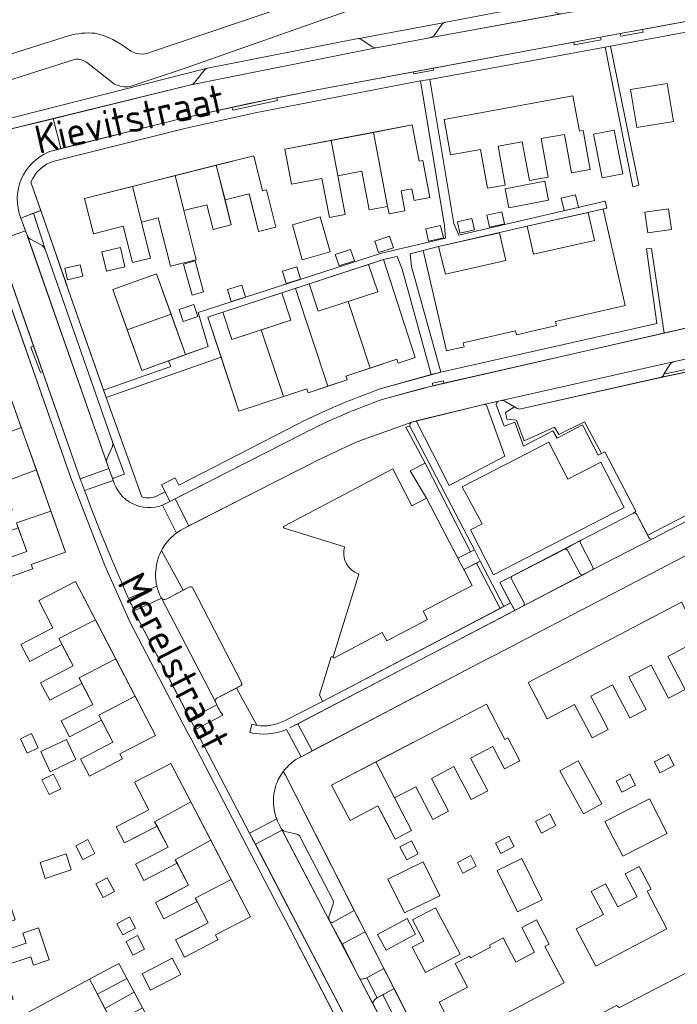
# Model space of a CAD drawing. Header units: metres. Extents: x 209813 to 223847, y 571801 to 587119.
# Tile 36 of 256: x 213603 to 213707, y 573599 to 573755. Entities that reach past the tile are written whole.
import ezdxf
from ezdxf.enums import TextEntityAlignment as Align

# ---------------------------------------------------------------- set-up
doc = ezdxf.new("R2010")
doc.units = ezdxf.units.M
for name, color, linetype, lineweight in [('B-RO-GR-BEPLANTING_CULTUUR_BOSPLANTSOEN-GV', 8, 'Continuous', 0), ('B-RO-GR-BEPLANTING_CULTUUR_HEESTERS-GV', 8, 'Continuous', 0), ('B-RO-GR-GROENVOORZIENING-GV', 8, 'Continuous', 0), ('B-RO-GR-HAAG-GV', 8, 'Continuous', 0), ('B-RO-OG-BEBOUWING-GV', 8, 'Continuous', 0), ('B-RO-OG-TERREIN_CULTUURSCHEIDING-GV', 8, 'Continuous', 0), ('B-RO-OG-TERREIN_ERF-GV', 8, 'Continuous', 0), ('B-RO-OG-TOPOGRAFIE-T18', 8, 'Continuous', 0), ('B-RO-OG-WEG-GV', 8, 'Continuous', 0), ('B-RO-VH-VERHARDING_BETONSTRAATSTEEN-GV', 8, 'Continuous', 0), ('B-RO-VH-VERHARDING_OPEN-GV', 8, 'Continuous', 0), ('B-RO-VH-VERHARDING_STRAATBAKSTEEN-GV', 8, 'Continuous', 0), ('B-RO-VH-VERHARDING_TEGEL-GV', 8, 'Continuous', 0)]:
    doc.layers.add(name, color=color, linetype=linetype, lineweight=lineweight)
doc.styles.add('NLCS-ISO-M200-T18', font='txt', dxfattribs={"height": 0.36})

msp = doc.modelspace()

# ---------------------------------------------------------------- linework, layer by layer
at = {"layer": 'B-RO-GR-BEPLANTING_CULTUUR_BOSPLANTSOEN-GV', "flags": 128}
for points in [[(213623.352, 573749.522), (213645.047, 573756.887), (213662.753, 573763.35), (213673.332, 573767.372), (213684.75, 573770.953)], [(213686.112, 573766.888), (213663.725, 573759.338), (213628.811, 573747.029), (213620.123, 573744.133)], [(213670.028, 573754.263), (213684.457, 573757.046)], [(213656.029, 573751.676), (213669.879, 573754.235)], [(213529.517, 573725.204), (213567.62, 573737.985), (213602.706, 573749.682), (213610.392, 573752.125)], [(213611.505, 573748.436), (213589.171, 573741.332), (213544.956, 573726.012), (213532.725, 573722.01), (213535.811, 573716.086), (213598.683, 573738.456), (213632.39, 573747.025), (213655.91, 573751.654)], [(213617.666, 573744.509), (213613.238, 573747.943)]]:
    msp.add_lwpolyline(points, dxfattribs=at)
at = {"layer": 'B-RO-GR-BEPLANTING_CULTUUR_BOSPLANTSOEN-GV'}
for points in [[(213610.392, 573752.125, -0.0914107), (213614.63, 573752.54)], [(213614.63, 573752.54, -0.11287), (213619.89, 573749.948)], [(213655.91, 573751.654, -0.0268447), (213656.029, 573751.676)], [(213619.89, 573749.948, 0.2725992), (213623.352, 573749.522)], [(213613.238, 573747.943, 0.1749633), (213611.505, 573748.436)], [(213620.123, 573744.133, -0.1786306), (213617.666, 573744.509)]]:
    msp.add_lwpolyline(points, format="xyb", dxfattribs=at)
at = {"layer": 'B-RO-GR-BEPLANTING_CULTUUR_HEESTERS-GV', "flags": 128}
for points in [[(213603.946, 573720.347), (213604.134, 573720.139), (213604.367, 573719.983), (213606.219, 573718.996), (213606.511, 573718.741), (213606.699, 573718.402), (213604.884, 573724.076), (213602.872, 573723.329)], [(213617.345, 573682.151), (213619.24, 573682.839), (213617.372, 573687.98), (213617.38, 573687.604), (213617.334, 573687.232), (213616.471, 573685.273), (213616.417, 573684.886), (213616.491, 573684.503)], [(213666.968, 573679.064), (213671.934, 573669.551), (213673.951, 573670.582), (213666.791, 573684.598), (213664.397, 573683.381)], [(213660.058, 573600.577), (213665.332, 573590.221), (213667.149, 573591.147), (213661.851, 573601.551)]]:
    msp.add_lwpolyline(points, close=True, dxfattribs=at)
for points in [[(213691.428, 573672.394), (213688.858, 573670.989)], [(213625.807, 573663.084), (213628.509, 573664.506), (213625.09, 573670.766)], [(213689.258, 573670.856), (213691.223, 573667.165)], [(213652.209, 573653.988), (213651.912, 573653.956), (213650.081, 573647.986), (213650.55, 573646.942), (213678.633, 573661.63), (213674.886, 573668.795), (213672.867, 573667.764), (213674.185, 573665.24), (213666.466, 573661.211), (213667.165, 573659.873), (213660.692, 573656.482), (213659.991, 573657.808), (213652.448, 573653.831)], [(213680.544, 573666.728), (213678.561, 573665.717), (213680.928, 573661.28), (213682.234, 573661.961)], [(213691.831, 573667.008), (213693.148, 573667.703)], [(213624.882, 573663.644), (213625.107, 573663.241)], [(213640.166, 573643.159), (213636.949, 573649.05), (213633.829, 573647.424)], [(213633.604, 573646.843), (213634.033, 573645.926)], [(213639.06, 573642.018), (213639.381, 573643.329)], [(213652.132, 573612.015), (213655.572, 573613.883), (213644.671, 573635.291), (213644.34, 573635.861)], [(213643.719, 573627.466), (213644.031, 573626.85), (213644.288, 573626.565), (213644.455, 573626.471)], [(213644.455, 573626.471), (213644.622, 573626.376), (213646.467, 573625.943)], [(213647.038, 573625.478), (213652.136, 573615.659)], [(213651.65, 573612.275), (213651.726, 573612.136)], [(213657.527, 573603.222), (213660.248, 573604.699), (213657.275, 573610.539), (213653.922, 573608.719)], [(213653.787, 573608.324), (213656.432, 573603.082)]]:
    msp.add_lwpolyline(points, dxfattribs=at)
at = {"layer": 'B-RO-GR-BEPLANTING_CULTUUR_HEESTERS-GV'}
for points in [[(213625.09, 573670.766, 0.2397282), (213625, 573663.393)], [(213693.148, 573667.703, 0.4311196), (213693.235, 573668.239)], [(213680.396, 573666.264, -0.2961594), (213680.544, 573666.728)], [(213625.434, 573663.061, 0.1423794), (213625.807, 573663.084)], [(213652.448, 573653.831, -0.6314298), (213652.209, 573653.988)], [(213633.624, 573647.169, 0.1535503), (213633.604, 573646.843)], [(213634.033, 573645.926, 0.0445251), (213634.767, 573644.784)], [(213639.381, 573643.329, 0.0286148), (213640.166, 573643.159)], [(213643.302, 573628.367, 0.032008), (213643.719, 573627.466)], [(213646.467, 573625.943, -0.2084844), (213647.038, 573625.478)], [(213652.136, 573615.659, -0.2011504), (213652.223, 573614.949)], [(213651.611, 573613.056, 0.10418), (213651.549, 573612.661)], [(213651.726, 573612.136, 0.4096987), (213652.132, 573612.015)]]:
    msp.add_lwpolyline(points, format="xyb", dxfattribs=at)
at = {"layer": 'B-RO-GR-GROENVOORZIENING-GV', "flags": 128}
for points in [[(213678.019, 573693.871), (213679.269, 573690.442), (213680.968, 573691.048), (213682.322, 573687.251), (213686.96, 573689.677), (213687.636, 573688.547), (213691.642, 573690.622), (213694.125, 573685.826), (213694.658, 573686.102), (213691.954, 573691.137), (213687.893, 573689.111), (213687.213, 573690.273), (213682.395, 573688.11), (213681.221, 573691.401), (213679.694, 573691.531), (213679.446, 573692.569), (213680.899, 573693.477)], [(213680.899, 573693.477), (213679.528, 573694.306)], [(213735.691, 573690.214), (213735.163, 573690.863), (213733.575, 573689.554), (213701.946, 573673.196), (213702.128, 573672.849)], [(213702.715, 573672.608), (213730.06, 573686.862)], [(213667.281, 573586.394), (213660.058, 573600.577), (213659.184, 573600.103)], [(213658.463, 573599.256), (213662.585, 573591.409)]]:
    msp.add_lwpolyline(points, dxfattribs=at)
at = {"layer": 'B-RO-GR-GROENVOORZIENING-GV'}
for points in [[(213679.528, 573694.306, 0.1934833), (213678.827, 573694.494)], [(213702.128, 573672.849, 0.4147087), (213702.715, 573672.608)], [(213659.184, 573600.103, 0.1955346), (213658.463, 573599.256)]]:
    msp.add_lwpolyline(points, format="xyb", dxfattribs=at)
at = {"layer": 'B-RO-GR-GROENVOORZIENING-GV', "flags": 128}
msp.add_lwpolyline([(213664.336, 573690.454), (213663.74, 573690.302), (213666.791, 573684.598), (213673.951, 573670.582), (213674.557, 573670.891)], close=True, dxfattribs=at)
at = {"layer": 'B-RO-GR-HAAG-GV', "flags": 128}
for points in [[(213704.026, 573698.134), (213727.073, 573703.007), (213728.662, 573704.759), (213730.483, 573704.689), (213732.188, 573704.011), (213734.336, 573702.376), (213735.317, 573700.997), (213736.505, 573698.475), (213736.946, 573696.299), (213736.959, 573694.376), (213736.593, 573692.869), (213737.141, 573692.365)], [(213728.499, 573705.399), (213726.643, 573703.452), (213704.505, 573698.662)], [(213678.019, 573693.871), (213679.269, 573690.442), (213680.968, 573691.048), (213682.322, 573687.251), (213686.96, 573689.677), (213687.636, 573688.547), (213691.642, 573690.622), (213694.125, 573685.826), (213694.658, 573686.102)], [(213678.827, 573694.494), (213678.384, 573694.403)], [(213694.658, 573686.102), (213691.954, 573691.137), (213687.893, 573689.111), (213687.213, 573690.273), (213682.395, 573688.11), (213681.221, 573691.401), (213679.694, 573691.531), (213679.446, 573692.569), (213680.899, 573693.477), (213679.528, 573694.306)], [(213702.715, 573672.608), (213731.79, 573687.764)]]:
    msp.add_lwpolyline(points, dxfattribs=at)
at = {"layer": 'B-RO-GR-HAAG-GV'}
for points in [[(213704.505, 573698.662, -0.2629738), (213704.026, 573698.134)], [(213678.384, 573694.403, 0.3134039), (213678.019, 573693.871)]]:
    msp.add_lwpolyline(points, format="xyb", dxfattribs=at)
at = {"layer": 'B-RO-GR-HAAG-GV', "flags": 128}
for points in [[(213673.951, 573670.582), (213674.557, 573670.891), (213664.336, 573690.454), (213663.74, 573690.302), (213666.791, 573684.598)], [(213675.49, 573669.104), (213674.886, 573668.795), (213678.633, 573661.63), (213679.232, 573661.943)]]:
    msp.add_lwpolyline(points, close=True, dxfattribs=at)
at = {"layer": 'B-RO-OG-BEBOUWING-GV'}
msp.add_line((213648.456, 573712.928), (213644.112, 573711.498), dxfattribs=at)
msp.add_line((213648.456, 573712.928), (213644.112, 573711.498), dxfattribs=at)
at = {"layer": 'B-RO-OG-BEBOUWING-GV', "flags": 128}
for points in [[(213652.968, 573730.009), (213656.763, 573730.731), (213657.926, 573724.621), (213660.835, 573725.175), (213658.61, 573736.873), (213651.905, 573735.598)], [(213651.905, 573735.598), (213644.604, 573734.209), (213645.658, 573728.667), (213650.454, 573729.58), (213651.631, 573723.393), (213654.136, 573723.87)], [(213639.936, 573723.18), (213640.438, 573721.179), (213643.179, 573721.867), (213641.687, 573727.812), (213641.057, 573727.654), (213639.677, 573733.149), (213633.756, 573731.663), (213635.132, 573726.182), (213638.943, 573727.138)], [(213627.24, 573730.028), (213628.625, 573724.51), (213632.271, 573725.425), (213633.252, 573721.515), (213636.123, 573722.236), (213633.756, 573731.663)], [(213620.027, 573718.169), (213620.5, 573716.285), (213623.346, 573716.999), (213620.501, 573728.337), (213612.919, 573726.434), (213614.323, 573720.838), (213619.059, 573722.027)], [(213647.35, 573716.746), (213651.756, 573717.985), (213650.195, 573723.519), (213645.79, 573722.276)], [(213658.791, 573719.666), (213659.398, 573717.857), (213661.745, 573718.644), (213661.138, 573720.453)], [(213615.677, 573717.975), (213616.379, 573714.956), (213619.309, 573715.637), (213618.607, 573718.656)], [(213652.564, 573717.567), (213653.167, 573715.751), (213655.59, 573716.556), (213654.987, 573718.372)], [(213630.407, 573716.547), (213628.588, 573716.045), (213629.934, 573711.164), (213631.753, 573711.666)], [(213610.214, 573713.569), (213612.653, 573714.118), (213612.244, 573715.934), (213609.805, 573715.385)], [(213644.199, 573714.906), (213644.776, 573713), (213647.066, 573713.693), (213646.489, 573715.599)], [(213635.53, 573712.02), (213636.101, 573710.15), (213638.372, 573710.843), (213637.801, 573712.713)], [(213627.863, 573708.866), (213628.494, 573706.97), (213630.859, 573707.757), (213630.228, 573709.653)], [(213628.904, 573701.75), (213626.602, 573708.143), (213619.681, 573705.65), (213621.984, 573699.257)], [(213598.544, 573672.957), (213602.46, 573674.352), (213602.183, 573675.167), (213607.625, 573677.016), (213605.31, 573683.511), (213599.964, 573681.523), (213601.51, 573677.22), (213595.865, 573675.209), (213596.878, 573672.364)], [(213620.94, 573647.743), (213615.186, 573644.742), (213617.405, 573640.478), (213612.298, 573637.821), (213613.692, 573635.142), (213618.921, 573637.862), (213618.524, 573638.625), (213624.159, 573641.556)], [(213603.864, 573638.754), (213605.616, 573639.58), (213604.538, 573641.867), (213602.786, 573641.041)], [(213611.578, 573637.735), (213610.096, 573640.917), (213605.994, 573639.007), (213607.476, 573635.825)], [(213620.731, 573625.328), (213624.395, 573627.233), (213624.003, 573627.892), (213629.724, 573631.06), (213626.566, 573637.132), (213620.839, 573634.153), (213623.109, 573629.791), (213617.924, 573627.094), (213619.245, 573624.555)], [(213661.184, 573626.831), (213662.044, 573625.185), (213664.619, 573626.53), (213658.958, 573637.368), (213651.959, 573633.712), (213654.891, 573628.1), (213659.314, 573630.41)], [(213606.191, 573634.52), (213607.345, 573632.195), (213609.177, 573633.104), (213608.023, 573635.429)], [(213612.641, 573621.95), (213614.559, 573622.918), (213613.462, 573625.092), (213611.544, 573624.124)], [(213625.701, 573615.964), (213624.13, 573615.147), (213625.471, 573612.569), (213630.726, 573615.302), (213630.394, 573615.84), (213636.102, 573618.796), (213632.882, 573624.987), (213627.248, 573621.916), (213629.375, 573617.876)], [(213610.006, 573622.833), (213605.889, 573621.467), (213606.719, 573618.964), (213610.836, 573620.33)], [(213663.483, 573613.498), (213669.068, 573616.214), (213666.468, 573621.559), (213660.883, 573618.843)], [(213615.894, 573615.939), (213617.676, 573616.908), (213616.504, 573619.063), (213614.722, 573618.094)], [(213620.057, 573612.861), (213618.029, 573611.791), (213618.961, 573610.025), (213620.989, 573611.095)], [(213665.247, 573610.127), (213663.91, 573612.606), (213659.26, 573610.098), (213660.597, 573607.619)], [(213620.585, 573606.847), (213622.398, 573607.778), (213621.301, 573609.914), (213619.488, 573608.983)], [(213622.023, 573603.879), (213623.362, 573601.305), (213628.125, 573603.783), (213626.786, 573606.357)], [(213616.149, 573598.396), (213620.784, 573600.968), (213619.632, 573603.138), (213614.954, 573600.648)]]:
    msp.add_lwpolyline(points, close=True, dxfattribs=at)
for points in [[(213660.835, 573725.175), (213661.061, 573723.988), (213663.559, 573724.463), (213662.961, 573727.603), (213664.685, 573727.931), (213665.03, 573726.118), (213667.503, 573726.589), (213666.39, 573732.44), (213665.803, 573732.328), (213664.718, 573738.035), (213658.61, 573736.873)], [(213627.24, 573730.028), (213620.501, 573728.337), (213621.915, 573722.701), (213624.586, 573723.371), (213626.507, 573715.714), (213630.576, 573716.735), (213628.625, 573724.51)], [(213654.575, 573710.162), (213658.055, 573699.619), (213662.292, 573701.017), (213662.495, 573700.4), (213665.202, 573701.294), (213660.168, 573716.781), (213657.8, 573715.96), (213659.281, 573711.689)], [(213626.602, 573708.143), (213624.299, 573714.535), (213617.379, 573712.042), (213619.681, 573705.65)], [(213646.284, 573712.213), (213651.391, 573696.735), (213654.443, 573697.742), (213654.238, 573698.359), (213658.055, 573699.619)], [(213659.281, 573711.689), (213649.869, 573708.635), (213648.456, 573712.928)], [(213644.112, 573711.498), (213645.525, 573707.205), (213640.873, 573705.677), (213644.365, 573695.1), (213648.076, 573696.325), (213648.279, 573695.708), (213651.391, 573696.735)], [(213640.873, 573705.677), (213636.222, 573704.148), (213634.781, 573708.432), (213632.43, 573707.641), (213637.335, 573692.779), (213644.365, 573695.1)], [(213602.922, 573690.213), (213600.683, 573696.505), (213595.411, 573694.627), (213597.026, 573690.094), (213591.319, 573688.061), (213592.364, 573685.128), (213597.951, 573687.118), (213597.647, 573688.172)], [(213605.31, 573683.511), (213602.922, 573690.213), (213597.647, 573688.172)], [(213652.448, 573653.831), (213659.991, 573657.808), (213660.692, 573656.482), (213667.165, 573659.873), (213666.466, 573661.211), (213674.185, 573665.24), (213666.968, 573679.064), (213664.664, 573677.862), (213661.634, 573683.666), (213644.481, 573674.625)], [(213602.183, 573675.167), (213603.781, 573670.643), (213598.208, 573668.657), (213599.184, 573665.916), (213604.729, 573667.891), (213604.485, 573668.578), (213609.939, 573670.52), (213607.625, 573677.016)], [(213644.47, 573674.339), (213654.009, 573671.376)], [(213656.268, 573667.058), (213652.209, 573653.988)], [(213614.642, 573659.844), (213611.49, 573665.908), (213605.677, 573662.883), (213607.922, 573658.569), (213602.866, 573655.938), (213604.26, 573653.259), (213609.36, 573655.912), (213608.858, 573656.899)], [(213617.866, 573653.65), (213614.642, 573659.844), (213608.858, 573656.899), (213611.104, 573652.559), (213605.978, 573649.892), (213607.424, 573647.113), (213612.523, 573649.766), (213612.063, 573650.657)], [(213620.94, 573647.743), (213617.866, 573653.65), (213612.063, 573650.657), (213614.247, 573646.452), (213609.242, 573643.849), (213610.542, 573641.349), (213615.587, 573643.973), (213615.186, 573644.742)], [(213664.807, 573640.424), (213658.958, 573637.368), (213661.935, 573631.669), (213665.305, 573633.43), (213667.989, 573628.291), (213670.468, 573629.586), (213667.76, 573634.771)], [(213632.882, 573624.987), (213629.724, 573631.06)], [(213624.003, 573627.892), (213626.128, 573623.901), (213620.973, 573621.219), (213622.314, 573618.64), (213627.559, 573621.368), (213627.248, 573621.916)], [(213630.726, 573615.302), (213632.481, 573611.929), (213628.786, 573610.007), (213627.298, 573609.234), (213628.711, 573606.516), (213634, 573609.266), (213633.609, 573610.018), (213639.166, 573612.909), (213636.102, 573618.796)], [(213592.093, 573603.495), (213594.178, 573597.337), (213601.632, 573599.861), (213599.878, 573605.043), (213604.42, 573606.581), (213604.868, 573605.258), (213607.343, 573606.095), (213605.63, 573611.154), (213603.156, 573610.316), (213603.695, 573608.722), (213599.044, 573607.147), (213599.47, 573605.917)], [(213619.632, 573603.138), (213618.375, 573605.505), (213613.693, 573603.018), (213614.954, 573600.648)], [(213616.149, 573598.396), (213617.448, 573595.948), (213622.086, 573598.514), (213620.784, 573600.968)]]:
    msp.add_lwpolyline(points, dxfattribs=at)
at = {"layer": 'B-RO-OG-BEBOUWING-GV'}
msp.add_lwpolyline([(213654.009, 573671.376, 0.3902724), (213656.268, 573667.058)], format="xyb", dxfattribs=at)
at = {"layer": 'B-RO-OG-TERREIN_CULTUURSCHEIDING-GV', "flags": 128}
for points in [[(213737.141, 573692.365), (213736.593, 573692.869), (213736.959, 573694.376), (213736.946, 573696.299), (213736.505, 573698.475), (213735.317, 573700.997), (213734.336, 573702.376), (213732.188, 573704.011), (213730.483, 573704.689), (213728.662, 573704.759), (213727.073, 573703.007), (213703.867, 573698.1), (213681.883, 573693.151)], [(213676.031, 573693.88), (213665.351, 573691.259)], [(213665.351, 573691.259), (213670.568, 573681.073), (213679.357, 573685.675), (213676.543, 573693.587)], [(213680.899, 573693.477), (213679.446, 573692.569), (213679.694, 573691.531), (213681.221, 573691.401), (213682.395, 573688.11), (213687.213, 573690.273), (213687.893, 573689.111), (213691.954, 573691.137), (213694.658, 573686.102), (213695.19, 573686.378), (213700.07, 573676.989), (213699.727, 573676.69)], [(213681.151, 573693.324), (213680.899, 573693.477)], [(213700.229, 573676.475), (213701.946, 573673.196), (213733.575, 573689.554), (213735.163, 573690.863), (213735.691, 573690.214)]]:
    msp.add_lwpolyline(points, dxfattribs=at)
at = {"layer": 'B-RO-OG-TERREIN_CULTUURSCHEIDING-GV'}
msp.add_lwpolyline([(213681.883, 573693.151, -0.1986177), (213681.151, 573693.324)], format="xyb", dxfattribs=at)
at = {"layer": 'B-RO-OG-TERREIN_ERF-GV', "flags": 128}
for points in [[(213717.688, 573754.522), (213696.072, 573750.501), (213700.559, 573728.55), (213699.598, 573728.241), (213695.199, 573750.31), (213667.519, 573745.235), (213671.326, 573722.481), (213672.067, 573720.602), (213695.235, 573725.971), (213695.498, 573724.88), (213694.912, 573724.746), (213698.406, 573709.491), (213687.383, 573706.965), (213687.528, 573706.332), (213681.202, 573704.882), (213681.057, 573705.516), (213672.801, 573703.624), (213672.946, 573702.991), (213670.168, 573702.354), (213666.458, 573718.2), (213664.379, 573717.683), (213664.633, 573715.69), (213669.222, 573698.985), (213703.38, 573706.676), (213701.733, 573718.454), (213702.537, 573718.497), (213704.556, 573705.154), (213726.189, 573710.09)], [(213628.904, 573701.75), (213632.446, 573703.008), (213630.87, 573708.402), (213659.878, 573717.777), (213670.008, 573720.125), (213669.835, 573722.097), (213666.031, 573744.989), (213639.9, 573739.947), (213628.78, 573737.473), (213608.121, 573732.325)], [(213604.461, 573728.991), (213610.03, 573713.042), (213610.387, 573711.863), (213615.917, 573696.135), (213626.582, 573699.872), (213626.222, 573700.784), (213621.984, 573699.257), (213617.379, 573712.042), (213624.299, 573714.535), (213628.904, 573701.75)], [(213588.358, 573726.057), (213578.731, 573722.943), (213566.88, 573718.495), (213542.682, 573709.866), (213547.271, 573696.437), (213550.016, 573688.161), (213553.871, 573677.046), (213557.262, 573666.626), (213563.425, 573648.657), (213567.17, 573637.668), (213568.774, 573632.701), (213572.464, 573626.199), (213581.401, 573610.407), (213590.363, 573594.444), (213592.119, 573591.341), (213602.829, 573597.11), (213613.693, 573603.018), (213618.375, 573605.505), (213623.294, 573596.243), (213611.27, 573589.844), (213602.093, 573584.765)], [(213602.093, 573584.765), (213597.388, 573582.009), (213601.061, 573575.292), (213605.061, 573568.305), (213609.295, 573560.732), (213633.029, 573573.239), (213633.907, 573573.621), (213658.16, 573586.325), (213644.656, 573612.444), (213643.586, 573614.401), (213629.878, 573640.82), (213629.128, 573642.142), (213620.129, 573659.424), (213616.15, 573668.412), (213610.742, 573682.262), (213596.827, 573721.893), (213596.094, 573723.819)], [(213659.658, 573696.327), (213667.736, 573698.591), (213663.145, 573715.265), (213662.37, 573717.261), (213660.168, 573716.781), (213665.202, 573701.294), (213662.495, 573700.4), (213662.292, 573701.017), (213654.238, 573698.359), (213654.443, 573697.742), (213648.279, 573695.708), (213648.076, 573696.325), (213637.335, 573692.779), (213634.505, 573701.352), (213616.325, 573694.975), (213621.968, 573679.24)], [(213624.512, 573679.453), (213625.663, 573680.037), (213625.07, 573681.164), (213627.238, 573682.276), (213627.836, 573681.135), (213646.682, 573690.81)], [(213644.481, 573674.625), (213661.634, 573683.666), (213664.664, 573677.862), (213666.968, 573679.064), (213664.397, 573683.381), (213666.791, 573684.598), (213663.74, 573690.302), (213664.336, 573690.454)], [(213664.653, 573691.068), (213656.265, 573688.072)], [(213732.676, 573682.803), (213715.871, 573674.092), (213714.959, 573673.633), (213677.79, 573654.236), (213676.397, 573653.58), (213647.156, 573638.18)], [(213642.855, 573681.51), (213628.739, 573674.306)], [(213625.09, 573670.766), (213628.509, 573664.506), (213629.552, 573665.055), (213629.785, 573665.063), (213629.982, 573664.937), (213637.806, 573649.793), (213637.798, 573649.59), (213637.675, 573649.429), (213636.949, 573649.05), (213640.166, 573643.159)], [(213644.52, 573643.868), (213650.55, 573646.942), (213650.081, 573647.986), (213651.912, 573653.956), (213652.209, 573653.988), (213656.268, 573667.058)], [(213644.34, 573635.861), (213644.671, 573635.291), (213667.149, 573591.147), (213665.332, 573590.221), (213667.281, 573586.394)], [(213674.215, 573586.325), (213692.606, 573595.96), (213692.329, 573596.402), (213697.003, 573598.865), (213697.511, 573598.53), (213708.854, 573604.473), (213708.576, 573604.933), (213712.523, 573607.03), (213712.787, 573606.534), (213730.558, 573615.845)]]:
    msp.add_lwpolyline(points, dxfattribs=at)
for points in [[(213700.236, 573737.622), (213699.228, 573743.63), (213705.021, 573744.602), (213706.029, 573738.594)], [(213678.318, 573734.677), (213679.435, 573728.546), (213676.628, 573728.035), (213675.512, 573734.158), (213670.778, 573733.295), (213669.754, 573738.915), (213690.138, 573742.629), (213691.149, 573737.083), (213691.734, 573737.19), (213692.864, 573730.994), (213689.903, 573730.454), (213688.791, 573736.551), (213685.087, 573735.876), (213686.198, 573729.779), (213683.246, 573729.241), (213682.129, 573735.372)], [(213652.968, 573730.009), (213654.136, 573723.87), (213651.631, 573723.393), (213650.454, 573729.58), (213645.658, 573728.667), (213644.604, 573734.209), (213664.718, 573738.035), (213665.803, 573732.328), (213666.39, 573732.44), (213667.503, 573726.589), (213665.03, 573726.118), (213664.685, 573727.931), (213662.961, 573727.603), (213663.559, 573724.463), (213661.061, 573723.988), (213660.835, 573725.175), (213657.926, 573724.621), (213656.763, 573730.731)], [(213694.728, 573729.664), (213693.368, 573736.581), (213696.638, 573737.224), (213697.998, 573730.307)], [(213628.625, 573724.51), (213630.576, 573716.735), (213626.507, 573715.714), (213624.586, 573723.371), (213621.915, 573722.701), (213623.346, 573716.999), (213620.5, 573716.285), (213619.059, 573722.027), (213614.323, 573720.838), (213612.919, 573726.434), (213639.677, 573733.149), (213641.057, 573727.654), (213641.687, 573727.812), (213643.179, 573721.867), (213640.438, 573721.179), (213638.943, 573727.138), (213635.132, 573726.182), (213636.123, 573722.236), (213633.252, 573721.515), (213632.271, 573725.425)], [(213679.991, 573724.927), (213679.408, 573727.962), (213685.708, 573729.173), (213686.291, 573726.138)], [(213690.999, 573725.02), (213688.728, 573724.497), (213688.271, 573726.48), (213690.542, 573727.003)], [(213679.302, 573722.435), (213676.937, 573721.912), (213676.521, 573723.792), (213678.886, 573724.315)], [(213692.542, 573724.203), (213682.885, 573722.022), (213683.901, 573717.618), (213693.551, 573719.797)], [(213705.714, 573721.525), (213701.982, 573720.989), (213701.514, 573724.247), (213705.246, 573724.783)], [(213674.564, 573721.466), (213672.274, 573720.943), (213671.866, 573722.728), (213674.156, 573723.251)], [(213669.645, 573720.21), (213667.299, 573719.687), (213666.871, 573721.608), (213669.217, 573722.131)], [(213678.496, 573721.01), (213668.853, 573718.829), (213670.001, 573714.457), (213679.512, 573716.606)], [(213661.745, 573718.644), (213659.398, 573717.857), (213658.791, 573719.666), (213661.138, 573720.453)], [(213619.309, 573715.637), (213616.379, 573714.956), (213615.677, 573717.975), (213618.607, 573718.656)], [(213655.59, 573716.556), (213653.167, 573715.751), (213652.564, 573717.567), (213654.987, 573718.372)], [(213629.934, 573711.164), (213628.588, 573716.045), (213630.407, 573716.547), (213631.753, 573711.666)], [(213612.244, 573715.934), (213612.653, 573714.118), (213610.214, 573713.569), (213609.805, 573715.385)], [(213647.066, 573713.693), (213644.776, 573713), (213644.199, 573714.906), (213646.489, 573715.599)], [(213657.8, 573715.96), (213648.456, 573712.928), (213649.869, 573708.635), (213659.281, 573711.689)], [(213638.372, 573710.843), (213636.101, 573710.15), (213635.53, 573712.02), (213637.801, 573712.713)], [(213644.112, 573711.498), (213634.781, 573708.432), (213636.222, 573704.148), (213645.525, 573707.205)], [(213630.859, 573707.757), (213628.494, 573706.97), (213627.863, 573708.866), (213630.228, 573709.653)], [(213600.268, 573680.705), (213594.653, 573678.705), (213593.628, 573681.582), (213599.214, 573683.572), (213597.951, 573687.118), (213592.364, 573685.128), (213591.319, 573688.061), (213597.026, 573690.094), (213595.411, 573694.627), (213600.683, 573696.505), (213609.939, 573670.52), (213604.485, 573668.578), (213604.729, 573667.891), (213599.184, 573665.916), (213598.208, 573668.657), (213603.781, 573670.643), (213602.46, 573674.352), (213596.878, 573672.364), (213595.865, 573675.209), (213601.51, 573677.22)], [(213612.523, 573649.766), (213607.424, 573647.113), (213605.978, 573649.892), (213611.104, 573652.559), (213609.36, 573655.912), (213604.26, 573653.259), (213602.866, 573655.938), (213607.922, 573658.569), (213605.677, 573662.883), (213611.49, 573665.908), (213624.159, 573641.556), (213618.524, 573638.625), (213618.921, 573637.862), (213613.692, 573635.142), (213612.298, 573637.821), (213617.405, 573640.478), (213615.587, 573643.973), (213610.542, 573641.349), (213609.242, 573643.849), (213614.247, 573646.452)], [(213689.928, 573653.517), (213707.288, 573662.601), (213710.354, 573656.742), (213711.045, 573657.104), (213713.781, 573651.874), (213711.264, 573650.557), (213708.516, 573655.81), (213705.128, 573654.038), (213707.86, 573648.816), (213705.244, 573647.448), (213702.503, 573652.687), (213698.977, 573650.842), (213701.684, 573645.671), (213699.127, 573644.333), (213696.388, 573649.567), (213692.939, 573647.762), (213695.688, 573642.508), (213693.152, 573641.181), (213690.398, 573646.445), (213686.06, 573644.176), (213683.054, 573649.921)], [(213661.935, 573631.669), (213664.619, 573626.53), (213662.044, 573625.185), (213659.314, 573630.41), (213654.891, 573628.1), (213651.959, 573633.712), (213676.442, 573646.502), (213679.364, 573640.907), (213679.843, 573641.157), (213681.736, 573637.533), (213679.335, 573636.279), (213677.483, 573639.825), (213673.953, 573637.981), (213676.652, 573632.816), (213674.035, 573631.449), (213671.326, 573636.634), (213667.76, 573634.771), (213670.468, 573629.586), (213667.989, 573628.291), (213665.305, 573633.43)], [(213604.538, 573641.867), (213605.616, 573639.58), (213603.864, 573638.754), (213602.786, 573641.041)], [(213605.994, 573639.007), (213610.096, 573640.917), (213611.578, 573637.735), (213607.476, 573635.825)], [(213629.724, 573631.06), (213639.166, 573612.909), (213633.609, 573610.018), (213634, 573609.266), (213628.711, 573606.516), (213627.298, 573609.234), (213632.481, 573611.929), (213630.726, 573615.302), (213625.471, 573612.569), (213624.13, 573615.147), (213629.375, 573617.876), (213627.559, 573621.368), (213622.314, 573618.64), (213620.973, 573621.219), (213626.128, 573623.901), (213624.395, 573627.233), (213619.245, 573624.555), (213617.924, 573627.094), (213623.109, 573629.791), (213620.839, 573634.153), (213626.566, 573637.132)], [(213690.953, 573637.54), (213694.682, 573630.766), (213691.8, 573629.179), (213688.071, 573635.953)], [(213703.878, 573635.653), (213702.998, 573637.381), (213705.226, 573638.516), (213706.106, 573636.788)], [(213609.177, 573633.104), (213607.345, 573632.195), (213606.191, 573634.52), (213608.023, 573635.429)], [(213697.86, 573632.587), (213696.973, 573634.328), (213699.119, 573635.421), (213700.006, 573633.681)], [(213705.019, 573626.057), (213698.003, 573622.473), (213695.192, 573627.977), (213702.208, 573631.561)], [(213685.157, 573626.119), (213684.193, 573627.96), (213686.484, 573629.16), (213687.448, 573627.319)], [(213598.206, 573620.334), (213599.073, 573620.628), (213599.854, 573618.321), (213595.626, 573616.889), (213596.884, 573613.175), (213601.234, 573614.649), (213601.984, 573612.433), (213597.741, 573610.996), (213599.044, 573607.147), (213603.695, 573608.722), (213603.156, 573610.316), (213605.63, 573611.154), (213607.343, 573606.095), (213604.868, 573605.258), (213604.42, 573606.581), (213599.878, 573605.043), (213601.632, 573599.861), (213594.178, 573597.337), (213586.004, 573621.477), (213592.976, 573623.838), (213592.596, 573624.96), (213598.668, 573627.016), (213599.413, 573624.814), (213596.969, 573623.987)], [(213613.462, 573625.092), (213614.559, 573622.918), (213612.641, 573621.95), (213611.544, 573624.124)], [(213663.89, 573621.882), (213662.79, 573623.973), (213664.59, 573624.92), (213665.691, 573622.83)], [(213677.866, 573624.523), (213679.984, 573625.651), (213680.862, 573624.003), (213678.743, 573622.875)], [(213606.719, 573618.964), (213605.889, 573621.467), (213610.006, 573622.833), (213610.836, 573620.33)], [(213666.468, 573621.559), (213669.068, 573616.214), (213663.483, 573613.498), (213660.883, 573618.843)], [(213671.868, 573621.497), (213673.987, 573622.57), (213674.845, 573620.876), (213672.726, 573619.803)], [(213682.027, 573622.107), (213685.249, 573615.557), (213681.375, 573613.651), (213678.153, 573620.201)], [(213697.211, 573614.47), (213700.26, 573616.071), (213698.364, 573619.682), (213700.621, 573620.867), (213702.505, 573617.28), (213701.84, 573616.931), (213704.968, 573610.976), (213693.738, 573605.078), (213690.64, 573610.977), (213694.95, 573613.241), (213693.021, 573616.913), (213695.3, 573618.11)], [(213616.504, 573619.063), (213617.676, 573616.908), (213615.894, 573615.939), (213614.722, 573618.094)], [(213668.397, 573614.334), (213672.317, 573607), (213666.845, 573604.075), (213664.708, 573608.073), (213666.556, 573609.061), (213664.773, 573612.397)], [(213618.961, 573610.025), (213618.029, 573611.791), (213620.057, 573612.861), (213620.989, 573611.095)], [(213659.26, 573610.098), (213663.91, 573612.606), (213665.247, 573610.127), (213660.597, 573607.619)], [(213673.921, 573606.414), (213677.109, 573608.092), (213676.943, 573608.407), (213679.118, 573609.553), (213681.127, 573605.739), (213684.078, 573607.293), (213682.034, 573611.174), (213684.35, 573612.394), (213686.374, 573608.55), (213685.701, 573608.196), (213688.737, 573602.431), (213672.014, 573593.624), (213668.971, 573599.402), (213673.481, 573601.778), (213671.521, 573605.5), (213673.777, 573606.688)], [(213621.301, 573609.914), (213622.398, 573607.778), (213620.585, 573606.847), (213619.488, 573608.983)], [(213628.125, 573603.783), (213623.362, 573601.305), (213622.023, 573603.879), (213626.786, 573606.357)]]:
    msp.add_lwpolyline(points, close=True, dxfattribs=at)
at = {"layer": 'B-RO-OG-TERREIN_ERF-GV'}
for points in [[(213608.121, 573732.325, 0.2281797), (213604.461, 573728.991)], [(213646.682, 573690.81, -0.0300508), (213659.658, 573696.327)], [(213664.336, 573690.454, -0.3481747), (213664.653, 573691.068)], [(213644.47, 573674.339, -0.8075782), (213644.481, 573674.625)], [(213640.166, 573643.159, 0.1604028), (213644.52, 573643.868)], [(213647.156, 573638.18, 0.1188357), (213644.34, 573635.861)]]:
    msp.add_lwpolyline(points, format="xyb", dxfattribs=at)
at = {"layer": 'B-RO-OG-WEG-GV', "flags": 128}
for points in [[(213667.468, 573751.819), (213667.839, 573751.953), (213668.179, 573752.154), (213669.396, 573753.909)], [(213656.746, 573751.515), (213658.387, 573750.397), (213658.699, 573750.265), (213659.037, 573750.231), (213667.468, 573751.819)], [(213606.002, 573738.559), (213629.745, 573744.357), (213630.096, 573744.523), (213630.383, 573744.785), (213631.76, 573746.619), (213632.041, 573746.876), (213632.39, 573747.025), (213598.683, 573738.456), (213535.811, 573716.086), (213532.725, 573722.01), (213530.83, 573721.39), (213531.701, 573718.86), (213534.355, 573715.256), (213538.085, 573714.033), (213551.46, 573719.324), (213559.598, 573722.371), (213570.656, 573726.415), (213583.374, 573731.121), (213584.998, 573731.787), (213596.268, 573735.903)], [(213600.496, 573737.214), (213606.002, 573738.559)]]:
    msp.add_lwpolyline(points, dxfattribs=at)
at = {"layer": 'B-RO-OG-WEG-GV'}
for points in [[(213669.396, 573753.909, -0.1665958), (213669.879, 573754.235)], [(213656.029, 573751.676, -0.1754911), (213656.746, 573751.515)]]:
    msp.add_lwpolyline(points, format="xyb", dxfattribs=at)
at = {"layer": 'B-RO-VH-VERHARDING_BETONSTRAATSTEEN-GV', "flags": 128}
for points in [[(213669.396, 573753.909), (213668.179, 573752.154), (213667.839, 573751.953), (213667.468, 573751.819), (213688.206, 573755.592), (213687.8, 573755.648), (213687.424, 573755.809), (213685.6, 573756.89)], [(213632.39, 573747.025), (213632.041, 573746.876), (213631.76, 573746.619), (213630.383, 573744.785), (213630.096, 573744.523), (213629.745, 573744.357), (213659.037, 573750.231), (213658.699, 573750.265), (213658.387, 573750.397), (213656.746, 573751.515)], [(213655.91, 573751.654), (213632.39, 573747.025)], [(213607.629, 573733.921), (213609.161, 573734.303), (213607.957, 573739.036), (213600.496, 573737.214)], [(213597.875, 573722.97), (213599.017, 573719.72), (213603.592, 573721.329), (213602.872, 573723.329)], [(213705.975, 573700.615), (213678.827, 573694.494)], [(213704.505, 573698.662), (213705.457, 573700.194), (213705.685, 573700.443), (213705.975, 573700.615)], [(213681.883, 573693.151), (213704.026, 573698.134)], [(213679.528, 573694.306), (213681.151, 573693.324)], [(213617.439, 573681.892), (213616.771, 573683.733), (213612.254, 573682.092)], [(213617.45, 573681.863), (213612.917, 573680.293)], [(213629.437, 573674.668), (213627.254, 573678.958), (213625.263, 573677.945)], [(213627.462, 573673.533), (213625.263, 573677.945)], [(213699.727, 573676.69), (213691.428, 573672.394)], [(213702.128, 573672.849), (213700.229, 573676.475)], [(213628.739, 573674.306), (213629.437, 573674.668)], [(213691.325, 573671.927), (213693.235, 573668.239)], [(213693.148, 573667.703), (213702.715, 573672.608)], [(213688.858, 573670.989), (213680.544, 573666.728)], [(213682.234, 573661.961), (213691.831, 573667.008)], [(213619.887, 573663.219), (213624.373, 573665.146)], [(213633.829, 573647.424), (213637.675, 573649.429), (213637.798, 573649.59), (213637.806, 573649.793), (213629.982, 573664.937), (213629.785, 573665.063), (213629.552, 573665.055), (213625.807, 573663.084)], [(213680.396, 573666.264), (213682.368, 573662.613)], [(213620.771, 573661.252), (213625.107, 573663.241), (213624.882, 573663.644)], [(213625.107, 573663.241), (213633.604, 573646.843)], [(213633.818, 573646.385), (213629.607, 573644.192), (213630.49, 573642.496), (213634.767, 573644.784)], [(213634.033, 573645.926), (213633.818, 573646.385)], [(213647.156, 573638.18), (213648.898, 573639.097), (213646.649, 573643.411), (213645.398, 573642.759)], [(213630.49, 573642.496), (213639.022, 573626.103)], [(213647.156, 573638.18), (213644.856, 573642.508)], [(213643.302, 573628.367), (213639.022, 573626.103), (213639.934, 573624.352), (213644.181, 573626.563)], [(213644.181, 573626.563), (213643.719, 573627.466)], [(213646.467, 573625.943), (213644.622, 573626.376), (213644.288, 573626.565), (213644.031, 573626.85), (213651.65, 573612.275)], [(213651.611, 573613.056), (213652.223, 573614.949)], [(213653.922, 573608.719), (213657.275, 573610.539), (213655.572, 573613.883), (213652.132, 573612.015)], [(213651.726, 573612.136), (213653.787, 573608.324)], [(213659.184, 573600.103), (213661.851, 573601.551), (213660.248, 573604.699), (213657.527, 573603.222)], [(213656.432, 573603.082), (213658.463, 573599.256)], [(213659.184, 573600.103), (213657.527, 573603.222)]]:
    msp.add_lwpolyline(points, dxfattribs=at)
at = {"layer": 'B-RO-VH-VERHARDING_BETONSTRAATSTEEN-GV'}
for points in [[(213670.028, 573754.263, 0.0450142), (213669.879, 573754.235)], [(213602.872, 573723.329, -0.4099192), (213607.283, 573733.787)], [(213612.254, 573682.092, 0.0016485), (213612.917, 573680.293)], [(213700.229, 573676.475, 0.3873555), (213699.727, 573676.69)], [(213691.428, 573672.394, 0.3953382), (213691.325, 573671.927)], [(213689.258, 573670.856, 0.4163609), (213688.858, 573670.989)], [(213691.831, 573667.008, -0.3792795), (213691.223, 573667.165)], [(213619.887, 573663.219, 0.0018819), (213620.771, 573661.252)], [(213625.434, 573663.061, -0.1423771), (213625.107, 573663.241)], [(213682.368, 573662.613, -0.4295853), (213682.234, 573661.961)], [(213633.624, 573647.169, -0.1532128), (213633.829, 573647.424)], [(213644.856, 573642.508, -0.1600749), (213639.06, 573642.018)], [(213643.302, 573628.367, -0.2593846), (213644.34, 573635.861)], [(213651.65, 573612.275, -0.1034528), (213651.549, 573612.661)], [(213653.787, 573608.324, -0.4030424), (213653.922, 573608.719)], [(213657.527, 573603.222, -0.16595), (213656.432, 573603.082)]]:
    msp.add_lwpolyline(points, format="xyb", dxfattribs=at)
at = {"layer": 'B-RO-VH-VERHARDING_BETONSTRAATSTEEN-GV', "flags": 128}
msp.add_lwpolyline([(213617.372, 573687.98), (213606.699, 573718.402), (213606.511, 573718.741), (213606.219, 573718.996), (213604.367, 573719.983), (213604.134, 573720.139), (213603.946, 573720.347), (213616.491, 573684.503), (213616.417, 573684.886), (213616.471, 573685.273), (213617.334, 573687.232), (213617.38, 573687.604)], close=True, dxfattribs=at)
at = {"layer": 'B-RO-VH-VERHARDING_BETONSTRAATSTEEN-GV'}
msp.add_arc((213632.275, 573667.023), 8.096, 115.89765, 154.6986, dxfattribs=at)
at = {"layer": 'B-RO-VH-VERHARDING_OPEN-GV', "flags": 128}
for points in [[(213696.072, 573750.501), (213695.199, 573750.31), (213699.598, 573728.241), (213700.559, 573728.55)], [(213682.885, 573722.022), (213695.498, 573724.88), (213695.235, 573725.971), (213672.067, 573720.602), (213671.326, 573722.481), (213667.519, 573745.235), (213666.031, 573744.989), (213669.835, 573722.097), (213670.008, 573720.125), (213659.878, 573717.777), (213630.87, 573708.402), (213632.446, 573703.008), (213626.222, 573700.784), (213626.582, 573699.872), (213615.917, 573696.135), (213616.325, 573694.975), (213634.505, 573701.352), (213632.43, 573707.641), (213634.781, 573708.432), (213648.456, 573712.928), (213660.168, 573716.781), (213662.37, 573717.261), (213663.145, 573715.265), (213667.736, 573698.591), (213669.222, 573698.985), (213664.633, 573715.69), (213664.379, 573717.683), (213668.853, 573718.829)], [(213603.222, 573594.215), (213607.531, 573596.6), (213611.27, 573589.844), (213618.612, 573593.757), (213613.693, 573603.018), (213602.829, 573597.11), (213592.119, 573591.341), (213597.388, 573582.009), (213602.093, 573584.765), (213598.354, 573591.521)]]:
    msp.add_lwpolyline(points, close=True, dxfattribs=at)
at = {"layer": 'B-RO-VH-VERHARDING_STRAATBAKSTEEN-GV', "flags": 128}
for points in [[(213694.499, 573751.897), (213718.198, 573756.283), (213717.274, 573761.103), (213698.052, 573757.417), (213690.647, 573756.036), (213667.468, 573751.819), (213659.037, 573750.231), (213629.745, 573744.357), (213607.957, 573739.036), (213609.161, 573734.303), (213628.458, 573739.113), (213638.934, 573741.415), (213649.373, 573743.545)], [(213697.617, 573752.474), (213697.716, 573752.049), (213701.205, 573752.684), (213701.125, 573753.123)], [(213694.499, 573751.897), (213690.249, 573751.11), (213690.311, 573750.728), (213694.586, 573751.492)], [(213668.048, 573747.001), (213664.913, 573746.421), (213664.964, 573746.129), (213668.105, 573746.675)], [(213643.336, 573742.313), (213636.234, 573740.822), (213636.348, 573740.373), (213643.427, 573741.893)], [(213603.592, 573721.329), (213599.017, 573719.72), (213612.254, 573682.092), (213616.771, 573683.733)], [(213606.278, 573699.068), (213604.864, 573703.09), (213604.451, 573702.935), (213605.949, 573698.941)], [(213682.234, 573661.961), (213646.649, 573643.411), (213648.898, 573639.097), (213676.397, 573653.58), (213677.79, 573654.236), (213714.959, 573673.633), (213715.871, 573674.092), (213732.241, 573682.577), (213730.06, 573686.862), (213702.715, 573672.608), (213693.148, 573667.703)], [(213629.607, 573644.192), (213633.818, 573646.385), (213633.604, 573646.843), (213625.107, 573663.241), (213620.771, 573661.252), (213621.087, 573660.559)], [(213651.65, 573612.275), (213644.181, 573626.563), (213639.934, 573624.352), (213658.256, 573589.156), (213662.585, 573591.409), (213656.326, 573603.281)]]:
    msp.add_lwpolyline(points, close=True, dxfattribs=at)
for points in [[(213678.827, 573694.494), (213705.975, 573700.615), (213726.671, 573705.179), (213725.63, 573709.962), (213666.43, 573696.465), (213660.32, 573694.76)], [(213656.265, 573688.072), (213664.653, 573691.068), (213676.031, 573693.88), (213678.827, 573694.494)], [(213647.452, 573689.234), (213627.254, 573678.958), (213629.437, 573674.668), (213642.855, 573681.51)], [(213708.854, 573604.473), (213697.511, 573598.53)]]:
    msp.add_lwpolyline(points, dxfattribs=at)
at = {"layer": 'B-RO-VH-VERHARDING_STRAATBAKSTEEN-GV'}
msp.add_lwpolyline([(213642.855, 573681.51, -0.0147978), (213656.265, 573688.072)], format="xyb", dxfattribs=at)
at = {"layer": 'B-RO-VH-VERHARDING_TEGEL-GV', "flags": 128}
for points in [[(213718.525, 573756.344), (213701.125, 573753.123), (213701.205, 573752.684), (213697.716, 573752.049), (213697.617, 573752.474)], [(213608.121, 573732.325), (213628.78, 573737.473), (213639.9, 573739.947), (213666.031, 573744.989), (213667.519, 573745.235), (213695.199, 573750.31), (213696.072, 573750.501), (213717.688, 573754.522)], [(213697.617, 573752.474), (213694.499, 573751.897), (213694.586, 573751.492), (213690.311, 573750.728), (213690.249, 573751.11), (213668.048, 573747.001), (213668.105, 573746.675), (213664.964, 573746.129), (213664.913, 573746.421), (213649.373, 573743.545), (213643.336, 573742.313), (213643.427, 573741.893), (213636.348, 573740.373), (213636.234, 573740.822), (213628.458, 573739.113), (213607.629, 573733.921)], [(213602.872, 573723.329), (213606.029, 573724.501), (213604.461, 573728.991)], [(213621.968, 573679.24), (213616.325, 573694.975), (213610.387, 573711.863), (213606.029, 573724.501), (213604.884, 573724.076), (213606.699, 573718.402)], [(213612.254, 573682.092), (213606.278, 573699.068), (213605.949, 573698.941), (213604.451, 573702.935), (213604.864, 573703.09), (213599.017, 573719.72)], [(213597.747, 573719.273), (213610.742, 573682.262), (213616.15, 573668.412), (213620.129, 573659.424), (213629.128, 573642.142), (213629.878, 573640.82), (213643.586, 573614.401), (213644.656, 573612.444), (213657.027, 573588.516)], [(213606.699, 573718.402), (213617.372, 573687.98), (213619.24, 573682.839), (213617.345, 573682.151), (213617.45, 573681.863)], [(213704.556, 573705.154), (213702.537, 573718.497), (213701.733, 573718.454), (213703.38, 573706.676), (213669.222, 573698.985), (213659.658, 573696.327)], [(213669.741, 573697.217), (213704.556, 573705.154)], [(213660.32, 573694.76), (213668.005, 573696.823), (213667.914, 573697.218), (213669.651, 573697.613)], [(213668.005, 573696.823), (213669.741, 573697.217), (213669.651, 573697.613)], [(213676.543, 573693.587), (213679.357, 573685.675), (213670.568, 573681.073), (213665.351, 573691.259), (213664.653, 573691.068)], [(213678.384, 573694.403), (213676.031, 573693.88)], [(213646.682, 573690.81), (213627.836, 573681.135), (213627.238, 573682.276), (213625.07, 573681.164), (213626.426, 573678.537), (213647.452, 573689.234)], [(213664.336, 573690.454), (213674.557, 573670.891)], [(213675.49, 573669.104), (213679.232, 573661.943), (213680.277, 573662.5), (213678.561, 573665.717), (213691.428, 573672.394), (213699.727, 573676.69), (213700.07, 573676.989), (213695.19, 573686.378), (213694.658, 573686.102)], [(213625.263, 573677.945), (213626.426, 573678.537), (213625.663, 573680.037), (213624.512, 573679.453)], [(213645.398, 573642.759), (213680.928, 573661.28), (213680.277, 573662.5), (213650.55, 573646.942)], [(213630.49, 573642.496), (213621.087, 573660.559), (213620.771, 573661.252)], [(213650.55, 573646.942), (213644.52, 573643.868)], [(213658.256, 573589.156), (213630.49, 573642.496)]]:
    msp.add_lwpolyline(points, dxfattribs=at)
at = {"layer": 'B-RO-VH-VERHARDING_TEGEL-GV'}
for points in [[(213607.629, 573733.921, 0.010053), (213607.283, 573733.787)], [(213647.452, 573689.234, -0.0358169), (213660.32, 573694.76)], [(213676.031, 573693.88, -0.3719512), (213676.543, 573693.587)], [(213617.45, 573681.863, 0.4382419), (213625.263, 573677.945)], [(213619.887, 573663.219, -0.0156082), (213612.917, 573680.293)], [(213624.512, 573679.453, -0.1693502), (213621.968, 573679.24)]]:
    msp.add_lwpolyline(points, format="xyb", dxfattribs=at)
at = {"layer": 'B-RO-VH-VERHARDING_TEGEL-GV', "flags": 128}
for points in [[(213705.457, 573700.194), (213704.505, 573698.662), (213726.643, 573703.452), (213728.499, 573705.399), (213726.671, 573705.179), (213705.975, 573700.615), (213705.685, 573700.443)], [(213673.944, 573674.049), (213675.777, 573674.992), (213672.596, 573680.84), (213686.339, 573687.906), (213689.346, 573682.059), (213694.552, 573684.735), (213698.24, 573677.562), (213677.595, 573666.947)], [(213675.49, 573669.104), (213674.557, 573670.891), (213671.934, 573669.551), (213672.867, 573667.764)]]:
    msp.add_lwpolyline(points, close=True, dxfattribs=at)

# ---------------------------------------------------------------- texts
at = {"layer": 'B-RO-OG-TOPOGRAFIE-T18', "style": 'NLCS-ISO-M200-T18'}
for s, rotation, p in [('Kievitstraat', 12.8, (213620.015, 573738.996)), ('Merelstraat', 297.3, (213627.036, 573653.177))]:
    msp.add_text(s, height=4.5, rotation=rotation, dxfattribs=at).set_placement(p, align=Align.MIDDLE)

doc.saveas('drawing.dxf')
